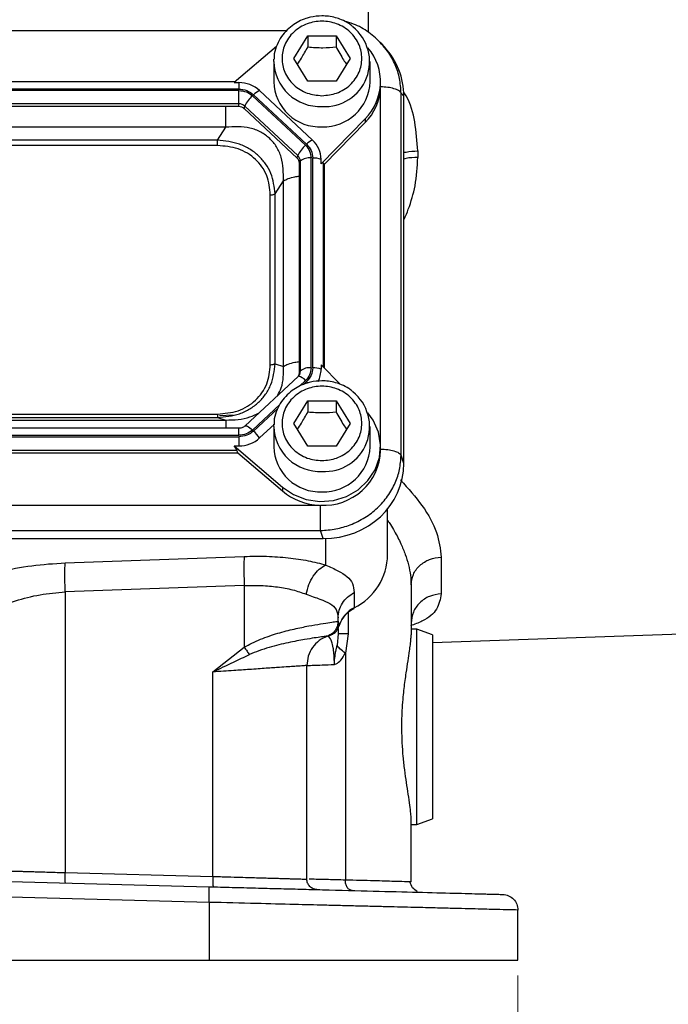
# Model space of a CAD drawing. Header units: inches. Extents: x 0.6 to 16.3, y 0.2 to 11.5.
# Tile 4 of 16: x 5.2 to 6.9, y 4.3 to 6.8. Entities that reach past the tile are written whole.
import ezdxf

# ---------------------------------------------------------------- set-up
doc = ezdxf.new("R2010")
doc.units = ezdxf.units.IN
doc.header["$MEASUREMENT"] = 0
doc.styles.add('SLDTEXTSTYLE0', font='TXT', dxfattribs={"width": 0.75})
doc.dimstyles.new('SLDDIMSTYLE2', dxfattribs={"dimtxt": 0.137795, "dimasz": 0.14, "dimexe": 0, "dimexo": 0.0625, "dimgap": 0.034449, "dimtad": 0, "dimdec": 1, "dimlfac": 1.5, "dimrnd": 1e-09, "dimzin": 12, "dimdsep": 46, "dimtxsty": 'SLDTEXTSTYLE0', "dimblk1": 'CLOSED', "dimblk2": 'CLOSED', "dimsah": 1, "dimcen": 0.09, "dimadec": 0, "dimazin": 3, "dimtfac": 1, "dimtdec": 1, "dimtofl": 0, "dimtmove": 0, "dimatfit": 3, "dimldrblk": 'CLOSED', "dimfxl": 0, "dimfrac": 2, "dimtolj": 1, "dimtzin": 12, "dimarcsym": 0})

# ---------------------------------------------------------------- blocks, each defined once
blk = doc.blocks.new('_Closed')
at = {"color": 0, "linetype": 'ByBlock', "lineweight": -2}
for p, q in [((-1, 0.166667), (0, 0)), ((-1, 0.166667), (-1, -0.166667)), ((0, 0), (-1, -0.166667)), ((0, 0), (-1, 0))]:
    blk.add_line(p, q, dxfattribs=at)
blk = doc.blocks.new('_D_10')
at = {"color": 7, "linetype": 'Continuous', "lineweight": 0}
for p, q in [((3.2484, 4.3951), (3.2484, 4.0001)), ((6.5018, 4.3951), (6.5018, 4.0001)), ((5.2135, 4.238), (5.1715, 4.238)), ((5.1715, 4.238), (5.1715, 4.0192)), ((5.5189, 4.238), (5.5609, 4.238)), ((5.5609, 4.238), (5.5609, 4.0192)), ((3.2484, 4.0395), (5.0507, 4.0395)), ((6.5018, 4.0395), (5.6817, 4.0395)), ((5.1715, 4.0192), (5.2135, 4.0192)), ((5.5609, 4.0192), (5.5189, 4.0192))]:
    blk.add_line(p, q, dxfattribs=at)
at = {"color": 7, "linetype": 'Continuous', "lineweight": 18, "xscale": 0.14, "yscale": 0.14, "rotation": 180.0000000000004}
blk.add_blockref('_Closed', (3.2484, 4.0395, 0.1219), dxfattribs=at)
at = {"color": 7, "linetype": 'Continuous', "lineweight": 18, "xscale": 0.14, "yscale": 0.14}
blk.add_blockref('_Closed', (6.5018, 4.0395, 0.1219), dxfattribs=at)
at = {"color": 7, "linetype": 'Continuous', "lineweight": 18, "char_height": 0.1378, "attachment_point": 1, "style": 'SLDTEXTSTYLE0'}
for s, insert in [('124', (5.2135, 4.1968)), ('4.9', (5.2389, 3.9907))]:
    blk.add_mtext(s, dxfattribs=dict(at, insert=insert))

msp = doc.modelspace()

# ---------------------------------------------------------------- linework, layer by layer
at = {"color": 8, "linetype": 'Continuous', "lineweight": 25}
for p, q in [((6.119, 6.8597), (6.119, 6.8081)), ((5.9093, 6.8116), (3.8409, 6.8116)), ((6.1503, 5.7533), (6.1503, 6.6661)), ((6.0044, 5.9509), (6.0044, 6.4733)), ((5.9428, 5.9027), (5.9583, 5.9171)), ((5.9534, 5.9071), (5.9612, 5.9144)), ((5.8228, 5.7906), (5.8926, 5.8558)), ((5.8257, 5.7879), (5.8879, 5.846)), ((5.7879, 5.7771), (5.7879, 5.7951)), ((6.0105, 5.4452), (6.0105, 5.5129)), ((6.0675, 5.3239), (6.0675, 5.2692))]:
    msp.add_line(p, q, dxfattribs=at)
at = {"color": 7, "linetype": 'Continuous', "lineweight": 25}
for p, q in [((5.9284, 6.741), (5.9644, 6.7992)), ((5.9644, 6.7992), (6.0364, 6.7992)), ((5.9644, 6.7992), (5.9644, 6.7705)), ((6.0364, 6.7992), (6.0724, 6.741)), ((6.0364, 6.7992), (6.0364, 6.7705)), ((6.1526, 6.7776), (6.1493, 6.7815)), ((6.1609, 6.7699), (6.1533, 6.7783)), ((5.8841, 6.7717), (5.776, 6.6792)), ((5.8771, 6.7334), (5.8773, 6.7395)), ((5.8771, 6.7334), (5.8771, 6.6813)), ((5.9644, 6.6828), (5.9284, 6.741)), ((6.0724, 6.741), (6.0364, 6.6828)), ((6.1238, 6.6813), (6.1238, 6.7334)), ((5.7778, 6.6808), (3.9731, 6.6808)), ((5.776, 6.6792), (5.7879, 6.6792)), ((5.7879, 6.6792), (5.7879, 6.6628)), ((6.0364, 6.6828), (5.9644, 6.6828)), ((6.1504, 6.6717), (6.1504, 6.6813)), ((5.7879, 6.6628), (3.963, 6.6628)), ((5.7879, 6.659), (3.963, 6.659)), ((5.7879, 6.625), (5.7879, 6.659)), ((5.9763, 6.5323), (5.8408, 6.6588)), ((6.1504, 6.6682), (6.1504, 6.6717)), ((6.2028, 5.7258), (6.2028, 6.6524)), ((6.2098, 6.6448), (6.2028, 6.6524)), ((5.7879, 6.625), (3.963, 6.625)), ((5.7879, 6.6179), (5.7879, 6.625)), ((5.9583, 6.519), (5.8228, 6.6455)), ((5.9612, 6.5217), (5.8257, 6.6482)), ((6.2098, 5.7053), (6.2098, 6.6448)), ((5.7879, 6.6179), (3.963, 6.6179)), ((5.8016, 6.6126), (5.8033, 6.619)), ((5.9371, 6.4861), (5.8016, 6.6126)), ((5.9388, 6.4925), (5.8033, 6.619)), ((5.9983, 6.4718), (6.111, 6.5867)), ((6.0068, 6.4709), (6.111, 6.5771)), ((6.111, 6.5867), (6.111, 6.5771)), ((5.7545, 6.5652), (3.9964, 6.5652)), ((5.7331, 6.532), (5.7545, 6.5652)), ((5.7331, 6.532), (4.0177, 6.532)), ((5.7331, 6.5182), (4.0177, 6.5182)), ((6.2456, 6.5043), (6.2456, 6.4879)), ((5.9371, 6.4861), (5.9388, 6.4925)), ((5.9428, 6.4733), (5.9452, 6.4782)), ((5.9428, 5.9365), (5.9428, 6.4733)), ((5.9452, 5.9414), (5.9452, 6.4782)), ((5.9727, 5.9497), (5.9727, 6.4864)), ((5.9768, 5.9497), (5.9768, 6.4864)), ((5.9983, 6.4718), (5.9983, 6.4829)), ((6.0068, 6.4709), (6.0044, 6.4733)), ((6.0068, 5.9485), (6.0068, 6.4709)), ((5.8804, 6.3946), (5.9017, 6.4278)), ((5.9017, 5.9534), (5.9017, 6.4278)), ((5.8682, 5.9576), (5.8682, 6.3921)), ((5.8804, 5.9601), (5.8804, 6.3946)), ((5.8804, 5.9601), (5.9017, 5.9534)), ((5.9983, 5.9572), (5.9983, 5.9461)), ((6.047, 5.9075), (5.9983, 5.9572)), ((5.9392, 5.9276), (5.8037, 5.8011)), ((5.9431, 5.9328), (5.94, 5.928)), ((5.943, 5.9326), (5.9427, 5.9321)), ((5.9428, 5.9365), (5.9452, 5.9414)), ((5.9284, 5.8074), (5.9644, 5.8656)), ((5.9644, 5.8656), (6.0364, 5.8656)), ((5.9644, 5.8656), (5.9644, 5.837)), ((6.0364, 5.8656), (6.0724, 5.8074)), ((6.0364, 5.8656), (6.0364, 5.837)), ((4.0177, 5.8315), (5.7331, 5.8315)), ((4.0177, 5.8226), (5.7331, 5.8226)), ((5.7331, 5.8226), (5.7545, 5.816)), ((5.7388, 5.8278), (5.7737, 5.8295)), ((5.7879, 5.7951), (3.963, 5.7951)), ((3.9964, 5.816), (5.7545, 5.816)), ((5.8408, 5.7702), (5.8788, 5.8056)), ((5.8771, 5.7998), (5.8773, 5.8059)), ((5.8771, 5.7998), (5.8771, 5.7477)), ((5.9644, 5.7492), (5.9284, 5.8074)), ((6.0724, 5.8074), (6.0364, 5.7492)), ((6.1238, 5.7477), (6.1238, 5.7998)), ((3.963, 5.7771), (5.7879, 5.7771)), ((3.963, 5.7733), (5.7879, 5.7733)), ((5.7879, 5.7733), (5.7879, 5.7497)), ((5.776, 5.7497), (5.8991, 5.6444)), ((5.776, 5.7497), (5.7879, 5.7497)), ((6.0364, 5.7492), (5.9644, 5.7492)), ((6.1504, 5.7381), (6.1504, 5.7477)), ((3.9656, 5.7322), (5.7853, 5.7322)), ((3.9682, 5.7393), (5.7827, 5.7393)), ((5.7853, 5.7322), (5.7827, 5.7393)), ((5.7853, 5.7322), (5.8991, 5.6349)), ((6.2098, 5.7053), (6.2028, 5.7258)), ((5.8991, 5.6444), (5.8991, 5.6349)), ((3.7564, 5.5982), (5.9945, 5.5982)), ((6.1684, 5.4717), (6.1684, 5.5889)), ((3.7542, 5.5334), (5.9967, 5.5334)), ((6.0036, 5.5128), (5.9967, 5.5334)), ((3.7473, 5.5128), (6.0036, 5.5128)), ((5.3438, 5.4508), (5.8017, 5.4673)), ((6.3056, 5.4655), (6.3056, 5.3715)), ((5.8017, 5.3927), (5.3438, 5.3763)), ((5.8017, 5.3927), (5.8017, 5.235)), ((6.2284, 5.3943), (6.2284, 5.2663)), ((5.3438, 5.3763), (5.3438, 4.6585)), ((6.0829, 5.375), (6.0829, 5.3358)), ((6.0418, 5.3013), (6.0417, 5.3013)), ((6.0418, 5.3013), (6.0418, 5.3097)), ((6.0452, 5.2922), (6.0418, 5.3013)), ((6.0199, 5.2651), (6.0218, 5.2658)), ((6.0418, 5.2692), (6.039, 5.2403)), ((6.0418, 5.2832), (6.0418, 5.2692)), ((6.0675, 5.2692), (6.0604, 5.2199)), ((6.2431, 5.2812), (6.2284, 5.2812)), ((6.2831, 5.2667), (6.2431, 5.2812)), ((6.2431, 5.0312), (6.2431, 5.2812)), ((6.2831, 5.2467), (7.2362, 5.28)), ((6.2831, 5.2667), (6.2831, 5.0312)), ((6.0151, 5.2635), (6.0151, 5.2636)), ((5.7217, 5.1716), (5.8017, 5.235)), ((6.0604, 5.2199), (6.0604, 4.6393)), ((5.7217, 4.6486), (5.7217, 5.1716)), ((5.9618, 4.6417), (5.9618, 5.1881)), ((6.2431, 4.7811), (6.2431, 5.0312)), ((6.2831, 5.0312), (6.2831, 4.7957)), ((6.2284, 4.6347), (6.2284, 4.796)), ((6.2431, 4.7811), (6.2831, 4.7957)), ((6.2284, 4.7811), (6.2431, 4.7811)), ((4.8751, 4.6442), (5.711, 4.6223)), ((5.3438, 4.6585), (5.7217, 4.6486)), ((6.2284, 4.6347), (6.2235, 4.6348)), ((5.7121, 4.5823), (4.8751, 4.6042)), ((5.7121, 4.5823), (5.7121, 4.4345)), ((6.5018, 4.4345), (6.5018, 4.5626)), ((4.8751, 4.4345), (5.7121, 4.4345)), ((5.7121, 4.4345), (6.5018, 4.4345))]:
    msp.add_line(p, q, dxfattribs=at)
at = {"color": 7, "linetype": 'Continuous', "lineweight": 25, "flags": 128}
for points in [[(5.94, 5.928), (5.9397, 5.9279), (5.9392, 5.9276)], [(5.8991, 5.6444), (5.9276, 5.6253), (5.9602, 5.6128), (5.9949, 5.6077), (6.0299, 5.6104), (6.0634, 5.6206), (6.0933, 5.6377), (6.1182, 5.661), (6.1366, 5.6889), (6.1475, 5.7201), (6.1503, 5.7529), (6.1449, 5.7853), (6.1316, 5.8157), (6.118, 5.8347)]]:
    msp.add_lwpolyline(points, dxfattribs=at)
at = {"color": 8, "linetype": 'Continuous', "lineweight": 25, "flags": 128}
for points in [[(5.9612, 5.9144), (5.9633, 5.9124), (5.9645, 5.9112)], [(5.8037, 5.8011), (5.8042, 5.8014), (5.8056, 5.8016), (5.8076, 5.8012), (5.81, 5.8002), (5.8129, 5.7985), (5.816, 5.7963), (5.8193, 5.7937), (5.8228, 5.7906)]]:
    msp.add_lwpolyline(points, dxfattribs=at)
at = {"color": 7, "linetype": 'Continuous', "lineweight": 25}
for centre, radius, start, end in [((6.0078, 6.7325), 0.1145, 266.3201, 51.4562), ((6.0166, 6.6812), 0.1336, 314.9709, 40.6629), ((5.7883, 6.6017), 0.0776, 47.4101, 90.3067), ((5.9954, 6.6843), 0.1183, 181.4731, 272.4617), ((6.0042, 6.6857), 0.1196, 268.1802, 357.885), ((5.8609, 6.6139), 0.0492, 114.0491, 135.7255), ((6.0151, 6.6726), 0.1354, 315.13, 357.2496), ((5.788, 6.6024), 0.0225, 47.4101, 90.3067), ((5.8698, 6.5905), 0.0724, 130.5237, 156.7761), ((5.788, 6.5978), 0.02, 47.4101, 90.3067), ((5.9964, 6.4874), 0.0492, 114.0491, 135.7255), ((5.9306, 6.4824), 0.0676, 0.3768, 47.4752), ((6.0054, 6.4639), 0.0724, 130.5237, 156.7761), ((5.9253, 6.4732), 0.0175, 0.3768, 47.4752), ((5.9255, 6.478), 0.0196, 0.3768, 47.4752), ((5.968, 6.4521), 0.0347, 82.2097, 131.263), ((5.9782, 6.4289), 0.0575, 69.6232, 91.4049), ((5.968, 5.9153), 0.0347, 82.2097, 131.263), ((5.9782, 5.8922), 0.0575, 69.6232, 91.4049), ((5.9321, 5.9462), 0.0662, 331.5744, 359.8976), ((5.9258, 5.9366), 0.017, 338.3655, 359.9556), ((6.0078, 5.7989), 0.1145, 266.3201, 51.4562), ((5.7883, 5.8273), 0.0776, 269.6933, 312.5899), ((5.7574, 5.7142), 0.1005, 33.8558, 47.191), ((5.9954, 5.7507), 0.1183, 181.4731, 272.4617), ((6.0042, 5.7521), 0.1196, 268.1802, 357.885), ((6.0051, 5.7434), 0.1455, 266.7037, 357.9341), ((5.9996, 5.7538), 0.1557, 229.8035, 268.1235), ((6.0141, 5.474), 0.1543, 296.448, 359.1655), ((6.1172, 5.2681), 0.0759, 116.9064, 161.5208)]:
    msp.add_arc(centre, radius, start, end, dxfattribs=at)
at = {"color": 8, "linetype": 'Continuous', "lineweight": 25}
for centre, radius, start, end in [((5.9954, 6.7364), 0.1183, 181.4731, 272.4617), ((5.9364, 5.9011), 0.0271, 36.1819, 82.5132), ((5.926, 5.9414), 0.0192, 332.7518, 359.904), ((5.9954, 5.8028), 0.1183, 181.4731, 272.4617)]:
    msp.add_arc(centre, radius, start, end, dxfattribs=at)
at = {"color": 7, "linetype": 'Continuous', "lineweight": 25}
for centre, major_axis, ratio, start_param, end_param in [((5.9972, 6.6388), (0.2087, 0.0437), 0.927683, 6.091166, 6.782759), ((5.9768, 6.4435), (0.0275, 0.0299), 0.170211, 6.275096, 6.798785), ((5.7526, 5.7633), (0.0301, -0.0274), 0.184584, 0.341071, 0.86476), ((5.9972, 5.7113), (0.2087, -0.0437), 0.927683, 4.934566, 6.475204)]:
    msp.add_ellipse(centre, major_axis=major_axis, ratio=ratio, start_param=start_param, end_param=end_param, dxfattribs=at)
for points, knots in [([(6.0004, 6.8499), (5.9905, 6.8493), (5.9765, 6.8484), (5.9568, 6.8427), (5.9408, 6.836), (5.9232, 6.825), (5.9069, 6.8104), (5.8929, 6.7922), (5.8829, 6.7706), (5.8776, 6.7525), (5.8778, 6.7419), (5.8779, 6.7395)], [0, 0, 0, 0, 0.160118, 0.22426, 0.330844, 0.44202, 0.561994, 0.68854, 0.821301, 0.960509, 1, 1, 1, 1]), ([(6.0004, 6.6458), (5.9876, 6.647), (5.9679, 6.649), (5.9441, 6.6609), (5.9278, 6.6732), (5.9145, 6.6884), (5.9022, 6.7106), (5.896, 6.741), (5.9022, 6.7714), (5.9145, 6.7936), (5.9278, 6.8088), (5.9441, 6.8212), (5.9679, 6.8327), (6.0004, 6.8385), (6.033, 6.8327), (6.0568, 6.8212), (6.0731, 6.8088), (6.0863, 6.7936), (6.0986, 6.7714), (6.1049, 6.741), (6.0986, 6.7106), (6.0863, 6.6884), (6.0731, 6.6732), (6.0568, 6.6609), (6.033, 6.649), (6.0133, 6.647), (6.0004, 6.6458)], [0, 0, 0, 0, 0.059864, 0.09209, 0.125, 0.15791, 0.190136, 0.25, 0.309864, 0.34209, 0.375, 0.40791, 0.440136, 0.5, 0.559864, 0.59209, 0.625, 0.65791, 0.690136, 0.75, 0.809864, 0.84209, 0.875, 0.90791, 0.940136, 1, 1, 1, 1]), ([(6.0782, 6.8231), (6.0752, 6.8255), (6.0669, 6.8325), (6.052, 6.8396), (6.0346, 6.8458), (6.0178, 6.8493), (6.006, 6.8497), (6.0004, 6.8499)], [0, 0, 0, 0, 0.139085, 0.392986, 0.584222, 0.800919, 1, 1, 1, 1]), ([(6.1535, 6.7781), (6.1427, 6.7884), (6.1213, 6.8088), (6.0879, 6.828), (6.0656, 6.8339), (6.0578, 6.836)], [0, 0, 0, 0, 0.396391, 0.788474, 1, 1, 1, 1]), ([(5.9376, 6.7262), (5.941, 6.7312), (5.9499, 6.7444), (5.9589, 6.7605), (5.9644, 6.7705)], [0, 0, 0, 0, 0.376375, 1, 1, 1, 1]), ([(5.9644, 6.7705), (5.9773, 6.7695), (6.0014, 6.7676), (6.0253, 6.7696), (6.0364, 6.7705)], [0, 0, 0, 0, 0.534747, 1, 1, 1, 1]), ([(6.0364, 6.7705), (6.0429, 6.759), (6.0518, 6.7429), (6.0607, 6.7298), (6.0632, 6.7261)], [0, 0, 0, 0, 0.718831, 1, 1, 1, 1]), ([(5.9017, 6.4278), (5.9018, 6.4484), (5.9019, 6.4789), (5.8855, 6.5151), (5.8676, 6.5373), (5.8442, 6.5537), (5.8065, 6.5679), (5.7755, 6.5663), (5.7545, 6.5652)], [0, 0, 0, 0, 0.257397, 0.381602, 0.5, 0.618394, 0.742603, 1, 1, 1, 1]), ([(5.8804, 6.3946), (5.8783, 6.4124), (5.8752, 6.4394), (5.8571, 6.4715), (5.8389, 6.4926), (5.8162, 6.5097), (5.7816, 6.5267), (5.7525, 6.5299), (5.7331, 6.532)], [0, 0, 0, 0, 0.248977, 0.376059, 0.5, 0.623945, 0.751023, 1, 1, 1, 1]), ([(5.8682, 6.3921), (5.8666, 6.4088), (5.8642, 6.434), (5.8479, 6.4641), (5.8312, 6.4836), (5.8103, 6.4992), (5.7781, 6.5144), (5.7511, 6.5167), (5.7331, 6.5182)], [0, 0, 0, 0, 0.250062, 0.376147, 0.5, 0.62379, 0.749938, 1, 1, 1, 1]), ([(5.7331, 5.8226), (5.7525, 5.8244), (5.7816, 5.827), (5.8162, 5.8437), (5.8389, 5.8607), (5.8571, 5.8819), (5.8752, 5.9144), (5.8783, 5.9419), (5.8804, 5.9601)], [0, 0, 0, 0, 0.2489774, 0.3760593, 0.5, 0.6239451, 0.7510226, 1, 1, 1, 1]), ([(5.7331, 5.8315), (5.7511, 5.833), (5.7781, 5.8352), (5.8103, 5.8504), (5.8312, 5.866), (5.8479, 5.8856), (5.8642, 5.9156), (5.8666, 5.9408), (5.8682, 5.9576)], [0, 0, 0, 0, 0.250062, 0.376147, 0.5, 0.62379, 0.749938, 1, 1, 1, 1]), ([(6.0004, 5.9163), (5.9905, 5.9157), (5.9765, 5.9148), (5.9568, 5.9091), (5.9408, 5.9024), (5.9232, 5.8914), (5.9069, 5.8768), (5.8929, 5.8586), (5.8829, 5.837), (5.8776, 5.8189), (5.8778, 5.8083), (5.8779, 5.8059)], [0, 0, 0, 0, 0.1601177, 0.2242602, 0.3308444, 0.4420198, 0.5619939, 0.6885402, 0.8213009, 0.9605094, 1, 1, 1, 1]), ([(6.0004, 5.7122), (5.9876, 5.7135), (5.9679, 5.7154), (5.9441, 5.7273), (5.9278, 5.7396), (5.9145, 5.7548), (5.9022, 5.777), (5.896, 5.8074), (5.9022, 5.8378), (5.9145, 5.86), (5.9278, 5.8752), (5.9441, 5.8876), (5.9679, 5.8991), (6.0004, 5.9049), (6.033, 5.8991), (6.0568, 5.8876), (6.0731, 5.8752), (6.0863, 5.86), (6.0986, 5.8378), (6.1049, 5.8074), (6.0986, 5.777), (6.0863, 5.7548), (6.0731, 5.7396), (6.0568, 5.7273), (6.033, 5.7154), (6.0133, 5.7135), (6.0004, 5.7122)], [0, 0, 0, 0, 0.0598642, 0.0920902, 0.125, 0.1579098, 0.1901358, 0.25, 0.3098642, 0.3420902, 0.375, 0.4079098, 0.4401358, 0.5, 0.5598642, 0.5920902, 0.625, 0.6579098, 0.6901358, 0.75, 0.8098642, 0.8420902, 0.875, 0.9079098, 0.9401358, 1, 1, 1, 1]), ([(6.0782, 5.8895), (6.0752, 5.892), (6.0669, 5.8989), (6.052, 5.9061), (6.0346, 5.9122), (6.0178, 5.9157), (6.006, 5.9161), (6.0004, 5.9163)], [0, 0, 0, 0, 0.139085, 0.392986, 0.584222, 0.800919, 1, 1, 1, 1]), ([(5.9376, 5.7926), (5.941, 5.7976), (5.9499, 5.8108), (5.9589, 5.8269), (5.9644, 5.837)], [0, 0, 0, 0, 0.376375, 1, 1, 1, 1]), ([(5.9644, 5.837), (5.9773, 5.8359), (6.0014, 5.834), (6.0253, 5.836), (6.0364, 5.837)], [0, 0, 0, 0, 0.534747, 1, 1, 1, 1]), ([(6.0364, 5.837), (6.0429, 5.8254), (6.0518, 5.8093), (6.0607, 5.7962), (6.0632, 5.7925)], [0, 0, 0, 0, 0.718831, 1, 1, 1, 1]), ([(5.8036, 5.8011), (5.8035, 5.801), (5.8025, 5.7997), (5.7997, 5.7981), (5.7955, 5.7961), (5.7914, 5.7952), (5.7888, 5.7951), (5.7879, 5.7951)], [0, 0, 0, 0, 0.032117, 0.319525, 0.567064, 0.852731, 1, 1, 1, 1]), ([(5.9967, 5.5334), (6.0099, 5.5343), (6.0359, 5.5362), (6.0677, 5.5457), (6.092, 5.5563), (6.1161, 5.5697), (6.1432, 5.5904), (6.1698, 5.6207), (6.1886, 5.6542), (6.2004, 5.6898), (6.202, 5.7137), (6.2028, 5.7258)], [0, 0, 0, 0, 0.1230964, 0.2409199, 0.3064863, 0.3715493, 0.5000851, 0.6286241, 0.7590801, 0.8769054, 1, 1, 1, 1]), ([(5.8017, 5.4673), (5.8209, 5.4676), (5.8593, 5.4683), (5.9145, 5.4643), (5.9663, 5.4569), (5.9957, 5.4492), (6.0105, 5.4452)], [0, 0, 0, 0, 0.248228, 0.496982, 0.747291, 1, 1, 1, 1]), ([(5.0487, 5.3773), (5.0679, 5.3877), (5.1032, 5.407), (5.1768, 5.4293), (5.2568, 5.4452), (5.315, 5.449), (5.3438, 5.4508)], [0, 0, 0, 0, 0.276938, 0.508222, 0.75687, 1, 1, 1, 1]), ([(5.9604, 5.3707), (5.9623, 5.3789), (5.966, 5.3954), (5.9778, 5.4176), (5.993, 5.4356), (6.0047, 5.442), (6.0105, 5.4452)], [0, 0, 0, 0, 0.250078, 0.5, 0.749922, 1, 1, 1, 1]), ([(6.0105, 5.4452), (6.0214, 5.4402), (6.0439, 5.4299), (6.0661, 5.4159), (6.0804, 5.3986), (6.082, 5.3829), (6.0829, 5.375)], [0, 0, 0, 0, 0.231703, 0.477108, 0.735841, 1, 1, 1, 1]), ([(5.8017, 5.3927), (5.8163, 5.3931), (5.8455, 5.3937), (5.8873, 5.3897), (5.9268, 5.3824), (5.949, 5.3746), (5.9604, 5.3707)], [0, 0, 0, 0, 0.246405, 0.494831, 0.742053, 1, 1, 1, 1]), ([(5.1195, 5.3027), (5.1326, 5.3122), (5.1589, 5.3314), (5.2146, 5.3542), (5.2776, 5.3706), (5.3222, 5.3744), (5.3438, 5.3763)], [0, 0, 0, 0, 0.25601, 0.513417, 0.763374, 1, 1, 1, 1]), ([(5.9604, 5.3707), (5.9725, 5.3662), (5.9968, 5.3574), (6.0225, 5.3471), (6.039, 5.3328), (6.0408, 5.3174), (6.0418, 5.3097)], [0, 0, 0, 0, 0.248047, 0.495522, 0.745376, 1, 1, 1, 1]), ([(6.0449, 5.2897), (6.0467, 5.2949), (6.0506, 5.3061), (6.0621, 5.3201), (6.0732, 5.3296), (6.0806, 5.3332), (6.0825, 5.3341)], [0, 0, 0, 0, 0.288028, 0.609104, 0.897751, 1, 1, 1, 1]), ([(5.8017, 5.235), (5.8082, 5.2386), (5.8217, 5.2463), (5.8433, 5.2555), (5.8655, 5.2638), (5.8949, 5.273), (5.93, 5.282), (5.9673, 5.2896), (5.9986, 5.295), (6.022, 5.2985), (6.0378, 5.3007), (6.0404, 5.301), (6.0417, 5.3013)], [0, 0, 0, 0, 0.0572906, 0.1200176, 0.1829636, 0.245585, 0.3715842, 0.4966087, 0.6195344, 0.7470051, 0.8689312, 1, 1, 1, 1]), ([(6.0417, 5.3013), (6.0413, 5.2971), (6.0406, 5.2889), (6.0349, 5.2778), (6.0263, 5.2687), (6.0188, 5.2653), (6.0151, 5.2635)], [0, 0, 0, 0, 0.2500694, 0.5, 0.7499306, 1, 1, 1, 1]), ([(6.0218, 5.2658), (6.0246, 5.267), (6.0305, 5.2697), (6.0376, 5.2761), (6.0427, 5.2837), (6.0443, 5.2894), (6.0452, 5.2922)], [0, 0, 0, 0, 0.233257, 0.496869, 0.748098, 1, 1, 1, 1]), ([(6.0191, 5.2649), (6.0192, 5.2649), (6.0195, 5.265), (6.0197, 5.265), (6.0199, 5.2651)], [0, 0, 0, 0, 0.500111, 1, 1, 1, 1]), ([(6.0207, 5.2659), (6.0206, 5.2659), (6.0206, 5.2658), (6.0225, 5.2662), (6.0237, 5.2665)], [0, 0, 0, 0, 0.35683, 1, 1, 1, 1]), ([(6.2284, 4.796), (6.2283, 4.8005), (6.228, 4.8103), (6.2254, 4.831), (6.2214, 4.8574), (6.2166, 4.888), (6.212, 4.9206), (6.2082, 4.9549), (6.2056, 4.991), (6.2048, 5.024), (6.205, 5.0539), (6.2063, 5.0806), (6.2082, 5.1062), (6.2106, 5.1295), (6.2132, 5.1499), (6.2166, 5.174), (6.2206, 5.1999), (6.2243, 5.2234), (6.2268, 5.2422), (6.2282, 5.2559), (6.2284, 5.2633), (6.2284, 5.2663)], [0, 0, 0, 0, 0.049467, 0.110459, 0.179839, 0.244276, 0.307569, 0.369999, 0.431296, 0.495302, 0.536848, 0.582664, 0.631616, 0.670377, 0.708552, 0.74644, 0.812141, 0.872743, 0.915414, 0.965512, 1, 1, 1, 1]), ([(6.0151, 5.2635), (6.0142, 5.2633), (6.0124, 5.263), (6.0004, 5.2614), (5.9819, 5.2588), (5.9595, 5.2553), (5.9364, 5.2512), (5.9144, 5.2467), (5.8906, 5.2413), (5.8653, 5.2345), (5.8398, 5.2265), (5.8229, 5.2194), (5.8148, 5.216)], [0, 0, 0, 0, 0.123595, 0.24915, 0.375161, 0.500025, 0.58424, 0.668228, 0.752349, 0.836878, 0.921624, 1, 1, 1, 1]), ([(6.0322, 5.1908), (6.0322, 5.1945), (6.0321, 5.2021), (6.0316, 5.2132), (6.0307, 5.224), (6.0287, 5.2374), (6.0257, 5.2489), (6.0186, 5.2629), (6.0166, 5.2633), (6.0151, 5.2636)], [0, 0, 0, 0, 0.04966, 0.101932, 0.15927, 0.223772, 0.370133, 0.510452, 1, 1, 1, 1]), ([(6.0322, 5.1908), (6.0322, 5.1928), (6.0322, 5.1957), (6.0326, 5.2013), (6.0336, 5.2106), (6.0361, 5.2243), (6.038, 5.235), (6.039, 5.2403)], [0, 0, 0, 0, 0.117087, 0.170605, 0.32467, 0.669483, 1, 1, 1, 1]), ([(6.0604, 5.2199), (6.0552, 5.2235), (6.0449, 5.2308), (6.041, 5.2371), (6.039, 5.2403)], [0, 0, 0, 0, 0.500003, 1, 1, 1, 1]), ([(5.7217, 5.1716), (5.7393, 5.1801), (5.7704, 5.1953), (5.8014, 5.2097), (5.8149, 5.216)], [0, 0, 0, 0, 0.564468, 1, 1, 1, 1]), ([(6.0322, 5.1908), (6.0337, 5.1912), (6.0395, 5.1929), (6.0499, 5.2022), (6.0567, 5.2136), (6.0604, 5.2199)], [0, 0, 0, 0, 0.1398861, 0.5283282, 1, 1, 1, 1]), ([(5.9618, 5.1881), (5.9626, 5.1882), (5.9643, 5.1882), (5.978, 5.1888), (5.9997, 5.1896), (6.0213, 5.1904), (6.0322, 5.1908)], [0, 0, 0, 0, 0.24175, 0.488995, 0.741742, 1, 1, 1, 1]), ([(5.9618, 5.1881), (5.961, 5.1881), (5.9593, 5.1879), (5.9473, 5.1871), (5.9316, 5.186), (5.914, 5.1848), (5.8951, 5.1835), (5.8761, 5.1822), (5.8579, 5.181), (5.8373, 5.1795), (5.8098, 5.1776), (5.7715, 5.175), (5.7396, 5.1728), (5.7217, 5.1716)], [0, 0, 0, 0, 0.1200328, 0.2432627, 0.3272723, 0.4127191, 0.4996078, 0.5574304, 0.6184147, 0.6825614, 0.7498709, 0.8597888, 1, 1, 1, 1]), ([(5.1195, 4.665), (5.1277, 4.6648), (5.1453, 4.6643), (5.1811, 4.6632), (5.2132, 4.6623), (5.2363, 4.6616), (5.247, 4.6613), (5.2581, 4.661), (5.2696, 4.6607), (5.2843, 4.6603), (5.309, 4.6595), (5.33, 4.6589), (5.3438, 4.6585)], [0, 0, 0, 0, 0.158578, 0.338215, 0.538892, 0.581634, 0.625222, 0.669655, 0.714933, 0.761057, 0.841953, 1, 1, 1, 1]), ([(5.7217, 4.6486), (5.7343, 4.6483), (5.758, 4.6476), (5.79, 4.6467), (5.8162, 4.6459), (5.8384, 4.6453), (5.8575, 4.6447), (5.8745, 4.6442), (5.8892, 4.6438), (5.9014, 4.6434), (5.912, 4.6431), (5.9217, 4.6428), (5.9309, 4.6426), (5.9394, 4.6423), (5.9497, 4.642), (5.9595, 4.6417), (5.961, 4.6417), (5.9618, 4.6417)], [0, 0, 0, 0, 0.098827, 0.185041, 0.258633, 0.319597, 0.38063, 0.437282, 0.489555, 0.537446, 0.578962, 0.623043, 0.669691, 0.718904, 0.770683, 0.883084, 1, 1, 1, 1]), ([(6.0774, 4.6127), (6.0751, 4.6132), (6.0705, 4.6141), (6.0649, 4.6202), (6.061, 4.629), (6.0606, 4.6359), (6.0604, 4.6393)], [0, 0, 0, 0, 0.250168, 0.5, 0.749832, 1, 1, 1, 1]), ([(6.2451, 4.61), (6.2404, 4.6129), (6.2307, 4.6187), (6.2273, 4.6294), (6.2256, 4.6348)], [0, 0, 0, 0, 0.49419, 1, 1, 1, 1]), ([(5.711, 4.6223), (5.731, 4.6218), (5.7711, 4.6207), (5.8306, 4.6191), (5.8891, 4.6176), (5.9463, 4.6161), (6.0296, 4.6139), (6.1343, 4.6112), (6.2484, 4.6082), (6.3416, 4.6058), (6.3954, 4.6044), (6.4239, 4.6036), (6.4381, 4.6032), (6.4491, 4.603), (6.457, 4.6027), (6.4619, 4.6026), (6.4625, 4.6026), (6.4628, 4.6026)], [0, 0, 0, 0, 0.049993, 0.100245, 0.150239, 0.200037, 0.250147, 0.375062, 0.499983, 0.6249, 0.749838, 0.791531, 0.833238, 0.874921, 0.916457, 0.95829, 1, 1, 1, 1]), ([(6.5018, 4.5626), (6.5006, 4.5626), (6.4982, 4.5627), (6.4792, 4.5632), (6.4526, 4.5638), (6.4225, 4.5646), (6.3927, 4.5653), (6.3579, 4.5662), (6.3181, 4.5672), (6.2793, 4.5682), (6.2432, 4.5691), (6.2109, 4.5699), (6.1758, 4.5707), (6.1379, 4.5717), (6.0969, 4.5727), (6.0531, 4.5738), (5.9979, 4.5752), (5.9247, 4.577), (5.8264, 4.5794), (5.7524, 4.5813), (5.7121, 4.5823)], [0, 0, 0, 0, 0.0795931, 0.1597823, 0.2405683, 0.2906014, 0.3415567, 0.3934343, 0.4462344, 0.499957, 0.5330199, 0.5674148, 0.6031416, 0.6402002, 0.6785907, 0.7183131, 0.7593673, 0.8238987, 0.9041134, 1, 1, 1, 1])]:
    msp.add_open_spline(points, degree=3, knots=knots, dxfattribs=at)
at = {"color": 8, "linetype": 'Continuous', "lineweight": 25}
for points, knots in [([(6.2028, 6.6524), (6.202, 6.665), (6.2004, 6.6896), (6.1906, 6.7197), (6.1794, 6.7425), (6.1683, 6.7609), (6.1581, 6.7717), (6.1526, 6.7776)], [0, 0, 0, 0, 0.274057, 0.536375, 0.68235, 0.827203, 1, 1, 1, 1]), ([(6.2456, 6.5043), (6.2439, 6.5292), (6.2405, 6.5769), (6.2265, 6.629), (6.2115, 6.6523), (6.2093, 6.6557)], [0, 0, 0, 0, 0.483666, 0.925042, 1, 1, 1, 1]), ([(5.7545, 6.5652), (5.7545, 6.571), (5.7545, 6.5825), (5.7545, 6.601), (5.7545, 6.6129), (5.7545, 6.6179)], [0, 0, 0, 0, 0.368964, 0.737928, 1, 1, 1, 1]), ([(6.2098, 6.5001), (6.2118, 6.5007), (6.222, 6.5035), (6.2351, 6.5039), (6.2456, 6.5043)], [0, 0, 0, 0, 0.197033, 1, 1, 1, 1]), ([(6.2098, 6.3282), (6.21, 6.3287), (6.2146, 6.3374), (6.2258, 6.366), (6.2418, 6.418), (6.2443, 6.4636), (6.2456, 6.4879)], [0, 0, 0, 0, 0.010432, 0.178894, 0.560412, 1, 1, 1, 1]), ([(6.2456, 6.4879), (6.2351, 6.4876), (6.222, 6.4872), (6.2118, 6.4842), (6.2098, 6.4837)], [0, 0, 0, 0, 0.802967, 1, 1, 1, 1]), ([(5.9017, 6.4278), (5.9057, 6.4298), (5.9136, 6.4339), (5.9282, 6.4381), (5.9388, 6.4395), (5.9428, 6.44)], [0, 0, 0, 0, 0.383142, 0.766285, 1, 1, 1, 1]), ([(5.8867, 5.8786), (5.8902, 5.8852), (5.9028, 5.9089), (5.9022, 5.9347), (5.9017, 5.9534)], [0, 0, 0, 0, 0.276861, 1, 1, 1, 1]), ([(5.9017, 5.9534), (5.9057, 5.9555), (5.9136, 5.9596), (5.9282, 5.9637), (5.9388, 5.9651), (5.9428, 5.9656)], [0, 0, 0, 0, 0.383142, 0.766285, 1, 1, 1, 1]), ([(5.7545, 5.816), (5.7756, 5.8166), (5.8049, 5.8175), (5.831, 5.8299), (5.8382, 5.8333)], [0, 0, 0, 0, 0.723141, 1, 1, 1, 1]), ([(5.7545, 5.816), (5.7545, 5.8143), (5.7545, 5.8109), (5.7545, 5.803), (5.7545, 5.7965), (5.7545, 5.7951)], [0, 0, 0, 0, 0.441544, 0.883087, 1, 1, 1, 1]), ([(6.2013, 5.6629), (6.2209, 5.641), (6.2614, 5.5958), (6.2981, 5.5279), (6.3031, 5.4862), (6.3056, 5.4655)], [0, 0, 0, 0, 0.321462, 0.6648875, 1, 1, 1, 1]), ([(6.1684, 5.5592), (6.1708, 5.5557), (6.1772, 5.5464), (6.1889, 5.5265), (6.2021, 5.501), (6.2139, 5.4725), (6.2222, 5.4454), (6.2274, 5.4192), (6.2281, 5.4024), (6.2284, 5.3943)], [0, 0, 0, 0, 0.0609618, 0.1616701, 0.3463149, 0.5089517, 0.6704853, 0.8400899, 1, 1, 1, 1]), ([(6.3056, 5.3715), (6.3031, 5.3581), (6.2981, 5.3314), (6.2686, 5.3047), (6.2371, 5.2935), (6.2267, 5.2898)], [0, 0, 0, 0, 0.4050382, 0.8043701, 1, 1, 1, 1]), ([(6.0604, 4.6393), (6.0452, 4.6397), (6.0152, 4.6404), (5.9837, 4.6412), (5.973, 4.6414), (5.9677, 4.6415)], [0, 0, 0, 0, 0.343775, 0.677107, 1, 1, 1, 1]), ([(6.2235, 4.6348), (6.2221, 4.6349), (6.2181, 4.635), (6.1875, 4.6358), (6.1358, 4.6373), (6.0859, 4.6386), (6.0604, 4.6393)], [0, 0, 0, 0, 0.152303, 0.436266, 0.710807, 1, 1, 1, 1])]:
    msp.add_open_spline(points, degree=3, knots=knots, dxfattribs=at)
at = {"color": 7, "linetype": 'Continuous', "lineweight": 25}
for points in [[(5.7879, 6.6628), (5.795, 6.6621), (5.8091, 6.6608), (5.8201, 6.6524), (5.8257, 6.6482)], [(5.7879, 6.659), (5.7944, 6.6584), (5.8075, 6.6571), (5.8177, 6.6494), (5.8228, 6.6455)], [(6.2028, 6.6524), (6.2011, 6.6546), (6.1978, 6.6589), (6.1853, 6.664), (6.169, 6.6675), (6.1566, 6.668), (6.1504, 6.6682)], [(5.7331, 6.5182), (5.7331, 6.5194), (5.7331, 6.5217), (5.7331, 6.5254), (5.7331, 6.529), (5.7331, 6.531), (5.7331, 6.532)], [(5.9583, 6.519), (5.9624, 6.5142), (5.9707, 6.5047), (5.9721, 6.4925), (5.9727, 6.4864)], [(5.9612, 6.5217), (5.9657, 6.5165), (5.9746, 6.5062), (5.9761, 6.493), (5.9768, 6.4864)], [(5.8682, 6.3921), (5.8695, 6.3921), (5.8719, 6.3922), (5.8753, 6.3927), (5.8783, 6.3935), (5.8797, 6.3942), (5.8804, 6.3946)], [(5.8682, 5.9576), (5.8695, 5.9576), (5.8719, 5.9577), (5.8753, 5.9582), (5.8783, 5.959), (5.8797, 5.9597), (5.8804, 5.9601)], [(5.9727, 5.9497), (5.9721, 5.9436), (5.9707, 5.9314), (5.9624, 5.9219), (5.9583, 5.9171)], [(5.9768, 5.9497), (5.9761, 5.9431), (5.9746, 5.9299), (5.9657, 5.9196), (5.9612, 5.9144)], [(5.7331, 5.8315), (5.7331, 5.8303), (5.7331, 5.8281), (5.7331, 5.8255), (5.7331, 5.8235), (5.7331, 5.8229), (5.7331, 5.8226)], [(5.8228, 5.7906), (5.8177, 5.7868), (5.8075, 5.779), (5.7944, 5.7778), (5.7879, 5.7771)], [(5.8257, 5.7879), (5.8201, 5.7837), (5.8091, 5.7754), (5.795, 5.774), (5.7879, 5.7733)], [(6.1504, 5.7416), (6.1566, 5.7414), (6.169, 5.7409), (6.1853, 5.7374), (6.1978, 5.7323), (6.2011, 5.728), (6.2028, 5.7258)], [(5.9967, 5.5334), (5.9967, 5.5371), (5.9967, 5.5446), (5.9967, 5.5614), (5.9967, 5.5801), (5.9967, 5.5921), (5.9967, 5.5981)], [(5.8017, 5.4673), (5.8014, 5.4638), (5.8009, 5.4567), (5.8007, 5.4386), (5.8009, 5.4168), (5.8014, 5.4008), (5.8017, 5.3927)], [(6.2284, 5.3943), (6.2296, 5.4034), (6.2319, 5.4217), (6.2496, 5.4449), (6.275, 5.4615), (6.2954, 5.4642), (6.3056, 5.4655)], [(5.3438, 5.3763), (5.3436, 5.3843), (5.3431, 5.4003), (5.3429, 5.4221), (5.3431, 5.4402), (5.3436, 5.4473), (5.3438, 5.4508)], [(6.0418, 5.3097), (6.0423, 5.3163), (6.0434, 5.3296), (6.0521, 5.3479), (6.0651, 5.364), (6.0769, 5.3713), (6.0829, 5.375)], [(6.3056, 5.3715), (6.2954, 5.3701), (6.275, 5.3673), (6.2496, 5.3498), (6.2319, 5.3254), (6.2296, 5.3061), (6.2284, 5.2965)], [(6.0418, 5.3013), (6.0414, 5.2972), (6.0407, 5.2889), (6.0349, 5.2778), (6.0264, 5.2687), (6.0189, 5.2653), (6.0151, 5.2636)], [(6.0675, 5.2692), (6.0637, 5.2692), (6.056, 5.2692), (6.048, 5.2692), (6.0428, 5.2692), (6.0421, 5.2692), (6.0418, 5.2692)], [(6.0151, 5.2635), (6.0076, 5.2601), (5.9926, 5.2533), (5.9755, 5.235), (5.964, 5.2128), (5.9625, 5.1963), (5.9618, 5.1881)], [(5.8017, 5.235), (5.8041, 5.2316), (5.809, 5.2248), (5.8129, 5.2189), (5.8149, 5.216)], [(5.3445, 4.6319), (5.3444, 4.6323), (5.344, 4.6331), (5.3437, 4.6393), (5.3436, 4.6481), (5.3438, 4.655), (5.3438, 4.6585)], [(5.7217, 4.6486), (5.7216, 4.6451), (5.7215, 4.6382), (5.7216, 4.6294), (5.7219, 4.6232), (5.7222, 4.6224), (5.7224, 4.622)], [(5.9877, 4.615), (5.9843, 4.6155), (5.9775, 4.6165), (5.9689, 4.6227), (5.9629, 4.6314), (5.9622, 4.6383), (5.9618, 4.6417)], [(5.7121, 4.5823), (5.7122, 4.5875), (5.7124, 4.598), (5.7122, 4.6112), (5.7118, 4.6205), (5.7113, 4.6217), (5.711, 4.6223)], [(6.4628, 4.6026), (6.468, 4.6019), (6.4782, 4.6004), (6.4911, 4.5911), (6.5, 4.5781), (6.5012, 4.5678), (6.5018, 4.5626)]]:
    msp.add_open_spline(points, degree=3, dxfattribs=at)

# ---------------------------------------------------------------- dimensions: what is measured, and where the dimension line sits
at = {"color": 7, "linetype": 'Continuous', "lineweight": 18}
dim = msp.add_linear_dim(base=(6.5018, 4.0395), p1=(3.2484, 4.4345), p2=(6.5018, 4.4345), dimstyle='SLDDIMSTYLE2', dxfattribs=at)
dim.commit()
dim.dimension.update_dxf_attribs({"geometry": '_D_10', "text_midpoint": (5.3662, 4.0395), "dimtype": 160})

doc.saveas('drawing.dxf')
